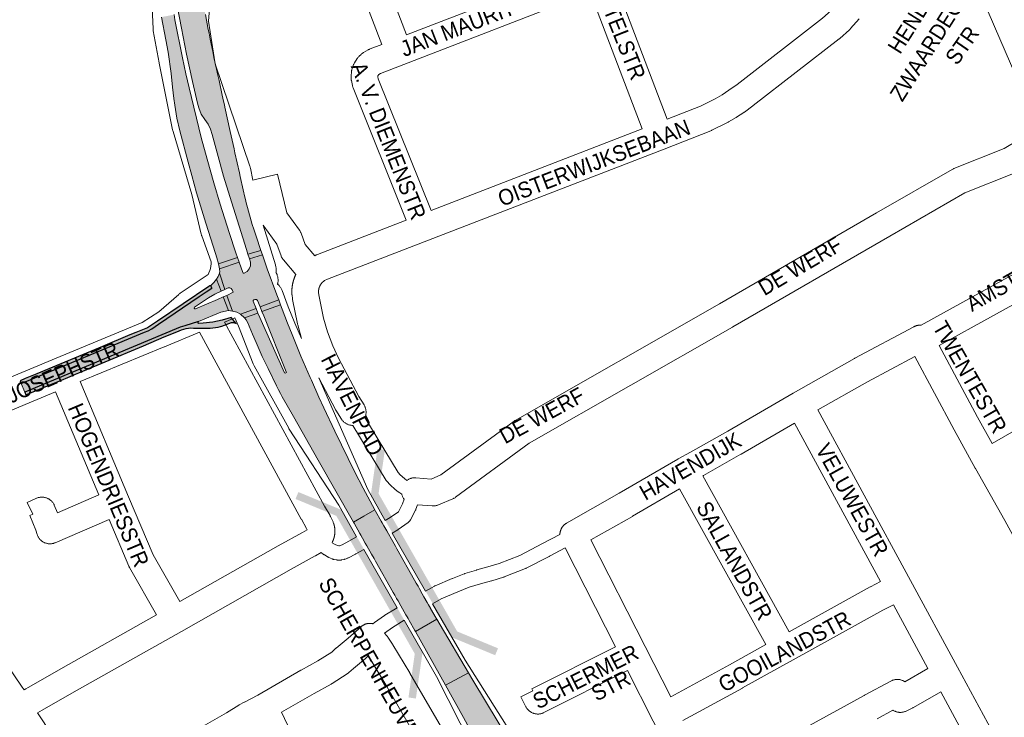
# Paper-space layout 'Layout1' of a CAD drawing. Header units: metres. Extents: x 123097 to 144122, y 392739 to 407589.
# Tile 211 of 256: x 135327 to 135808, y 396194 to 396534. Entities that reach past the tile are written whole.
import ezdxf
from ezdxf.enums import TextEntityAlignment as Align

# ---------------------------------------------------------------- set-up
doc = ezdxf.new("R2010")
doc.units = ezdxf.units.M
doc.header["$MEASUREMENT"] = 0
for name, color, linetype, lineweight in [('gs-anno-wegen algemeen tekst', 7, 'Continuous', 0), ('gs-knt-aanvullende hoofdweg', 7, 'Continuous', 0), ('gs-knt-fietspaden', 7, 'Continuous', 0), ('gs-knt-hoofdweg', 7, 'Continuous', 0), ('gs-knt-wegen algemeen', 7, 'Continuous', 0), ('gs-symb-viaduct', 7, 'Continuous', 0), ('ir-ARC-asfalt-hoofdwegen-te inspecteren', 5, 'Continuous', 0), ('ir-ARC-fietspaden naastliggend- te inspecteren', 1, 'Continuous', 0)]:
    doc.layers.add(name, color=color, linetype=linetype, lineweight=lineweight)
doc.styles.add('Style-Arial', font='arial.ttf')

# ---------------------------------------------------------------- blocks, each defined once
blk = doc.blocks.new('gg0-viaduct_6')
at = {"layer": 'gs-symb-viaduct', "linetype": 'Continuous'}
blk.add_hatch(color=7, dxfattribs=at).paths.add_polyline_path([(-55.76, -16.89), (-58, -14), (-40, 0), (40, 0), (58, -14), (55.76, -16.89), (38.75, -3.66), (-38.75, -3.66)])

psp = doc.layouts.get("Layout1")

# ---------------------------------------------------------------- hatches: boundary and pattern name
at = {"layer": 'ir-ARC-asfalt-hoofdwegen-te inspecteren', "linetype": 'Continuous', "lineweight": 13}
for points in [[(135438.819, 396419.841), (135445.124, 396421.688), (135444.295, 396424.128), (135443.557, 396426.248), (135441.644, 396432.058), (135440.941, 396434.284), (135440.373, 396436.145), (135437.768, 396445.583), (135437.702, 396445.871), (135437.276, 396447.728), (135436.468, 396451.249), (135435.031, 396457.802), (135434.627, 396459.645), (135432.476, 396469.389), (135432.051, 396471.31), (135430.165, 396479.815), (135427.555, 396491.584), (135427.296, 396492.754), (135426.874, 396494.659), (135426.231, 396497.557), (135424.691, 396504.686), (135424.284, 396506.569), (135422.225, 396515.976), (135421.786, 396517.995), (135420.369, 396524.892), (135419.817, 396527.726), (135419.448, 396529.621), (135418.026, 396536.927), (135417.352, 396540.643), (135417.321, 396542.816), (135404.404, 396540.314), (135406.341, 396530.313), (135408.9, 396517.549), (135411.785, 396504.146), (135414.161, 396493.692), (135414.799, 396491.265), (135415.983, 396488.263), (135417.824, 396485.613), (135419.332, 396483.332), (135420.514, 396480.867), (135421.349, 396478.264), (135424.23, 396467.627), (135426.909, 396457.979), (135430.004, 396448.019), (135438.09, 396422.186)], [(135401.332, 396508.061), (135402.001, 396501.354), (135402.663, 396495.88), (135403.085, 396492.678), (135404.164, 396486.343), (135405.511, 396480.06), (135409.592, 396464.82), (135411.372, 396458.296), (135413.706, 396449.881), (135418.276, 396435.041), (135422.903, 396420.216), (135423.578, 396418.103), (135424.407, 396415.187), (135433.787, 396418.187), (135432.959, 396420.52), (135429.706, 396430.387), (135425.327, 396444.315), (135422.158, 396454.704), (135418.892, 396466.24), (135416.053, 396476.837), (135410.134, 396501.137), (135408.528, 396507.928), (135406.859, 396515.758), (135403.153, 396534.359), (135402.87, 396536.855), (135396.662, 396535.673), (135398.768, 396524.615), (135399.904, 396518.49)], [(135424.894, 396412.791), (135424.976, 396412.389), (135425.079, 396411.466), (135424.89, 396410.556), (135427.454, 396402.615), (135429.223, 396403.435), (135429.995, 396403.422), (135430.671, 396403.05), (135431.096, 396402.406), (135431.582, 396401.285), (135428.44, 396399.768), (135431.3, 396392.064), (135433.348, 396391.537), (135435.227, 396390.568), (135442.817, 396393.359), (135441.387, 396396.908), (135441.399, 396397.321), (135441.707, 396397.595), (135442.217, 396397.795), (135442.984, 396397.742), (135443.525, 396397.196), (135444.745, 396394.106), (135453.889, 396397.496), (135452.882, 396400.064), (135448.269, 396412.745), (135445.866, 396419.614), (135439.584, 396417.517), (135440.086, 396415.925), (135440.036, 396414.257), (135439.442, 396412.697), (135438.369, 396411.419), (135436.935, 396410.565), (135436.547, 396410.607), (135436.292, 396410.902), (135434.578, 396415.888)], [(135425.689, 396401.796), (135427.454, 396402.615), (135424.89, 396410.556), (135424.308, 396409.036), (135423.511, 396407.617)], [(135425.689, 396401.796), (135423.511, 396407.617), (135422.205, 396405.998), (135420.62, 396404.651), (135421.181, 396403.324), (135418.402, 396401.405), (135415.065, 396399.174), (135395.094, 396385.691), (135391.843, 396383.474), (135390.137, 396382.514), (135388.28, 396381.705), (135386.441, 396380.971), (135352.91, 396367.025), (135328.165, 396356.672), (135329.895, 396352.517), (135405.785, 396384.217), (135408.05, 396384.941), (135414.689, 396386.934), (135425.63, 396391.598), (135429.277, 396392.345), (135426.725, 396398.979), (135423.961, 396397.676), (135413.285, 396393.136), (135412.822, 396393.168), (135412.581, 396393.565), (135412.766, 396393.991), (135419.537, 396398.509), (135422.682, 396400.405)], [(135431.3, 396392.064), (135428.44, 396399.768), (135426.725, 396398.979), (135429.277, 396392.345), (135430.292, 396392.242)], [(135495.432, 396291.889), (135500.795, 396294.975), (135495.012, 396305.525), (135490.909, 396313.411), (135481.148, 396333.36), (135475.773, 396344.859), (135473.439, 396350.033), (135469.764, 396358.287), (135469.133, 396359.704), (135464.704, 396370.018), (135463.376, 396373.243), (135460.398, 396380.566), (135458.139, 396386.257), (135455.549, 396392.986), (135454.736, 396395.072), (135445.65, 396391.861), (135446.545, 396389.679), (135457.545, 396362.462), (135457.556, 396362.127), (135457.359, 396361.857), (135457.037, 396361.766), (135456.727, 396361.894), (135444.585, 396388.881), (135443.678, 396391.102), (135437.192, 396388.805), (135437.999, 396387.803), (135438.612, 396386.672), (135441.026, 396380.87), (135442.835, 396376.665), (135445.81, 396369.973), (135448.603, 396364.051), (135452.81, 396355.55), (135453.749, 396353.642), (135454.732, 396351.753), (135455.576, 396350.21), (135461.028, 396340.663), (135473.131, 396319.268), (135490.34, 396288.959)], [(135530.689, 396242.054), (135527.97, 396246.865), (135527.886, 396247.015), (135527.412, 396247.854), (135526.946, 396248.678), (135526.338, 396249.753), (135524.735, 396252.591), (135523.905, 396254.052), (135522.55, 396256.458), (135521.849, 396257.699), (135520.965, 396259.263), (135520.171, 396260.668), (135511.517, 396275.984), (135510.785, 396277.279), (135508.887, 396280.638), (135507.337, 396283.381), (135506.54, 396284.791), (135505.188, 396287.185), (135504.325, 396288.712), (135503.845, 396289.561), (135501.101, 396294.417), (135500.795, 396294.975), (135495.432, 396291.889), (135490.34, 396288.959), (135490.633, 396288.442), (135493.409, 396283.541), (135493.89, 396282.691), (135494.746, 396281.18), (135496.108, 396278.775), (135496.886, 396277.402), (135499.143, 396273.416), (135500.347, 396271.29), (135501.08, 396269.995), (135509.758, 396254.673), (135510.554, 396253.269), (135511.385, 396251.8), (135512.094, 396250.55), (135513.488, 396248.089), (135514.325, 396246.611), (135515.931, 396243.774), (135516.538, 396242.702), (135517, 396241.887), (135517.475, 396241.048), (135517.549, 396240.918), (135520.274, 396236.106), (135520.583, 396235.556), (135530.966, 396241.583)], [(135535.318, 396209.351), (135546.413, 396215.462), (135532.594, 396238.817), (135530.966, 396241.583), (135520.583, 396235.556)], [(135585.579, 396136.48), (135592.267, 396140.571), (135584.48, 396152.9), (135567.13, 396181.01), (135548.52, 396211.9), (135546.413, 396215.462), (135535.318, 396209.351), (135543.993, 396193.591), (135549.93, 396182.85), (135556.16, 396171.43), (135570.26, 396144.89), (135577.057, 396131.88), (135584.73, 396136.05), (135584.756, 396136.526), (135585.18, 396136.741)]]:
    psp.add_hatch(color=5, dxfattribs=at).paths.add_polyline_path(points, flags=0)
at = {"layer": 'ir-ARC-fietspaden naastliggend- te inspecteren', "linetype": 'Continuous', "lineweight": 30}
for points in [[(135330.151, 396359.116), (135327.592, 396358.047), (135328.165, 396356.672), (135352.91, 396367.025), (135386.441, 396380.971), (135388.28, 396381.705), (135390.137, 396382.514), (135391.843, 396383.474), (135395.094, 396385.691), (135415.065, 396399.174), (135418.402, 396401.405), (135421.181, 396403.324), (135420.62, 396404.651), (135420.216, 396404.356), (135419.787, 396404.097), (135394.612, 396387.165), (135390.689, 396384.498), (135389.743, 396383.98), (135384.116, 396381.635), (135381.127, 396380.418), (135367.786, 396374.828), (135335.836, 396361.489)], [(135414.689, 396386.934), (135408.05, 396384.941), (135405.785, 396384.217), (135329.895, 396352.517), (135330.467, 396351.143), (135343.661, 396356.68), (135346.628, 396357.919), (135352.088, 396360.198), (135354.592, 396361.244), (135356.347, 396361.945), (135385.95, 396374.328), (135387.796, 396375.085), (135397.987, 396379.425), (135404.044, 396381.877), (135406.346, 396382.847), (135408.611, 396383.571), (135410.973, 396383.838), (135412.166, 396383.815), (135418.726, 396383.766), (135420.399, 396383.753), (135424.277, 396384.267), (135425.453, 396384.568), (135425.99, 396384.73), (135430.842, 396386.497), (135432.004, 396386.58), (135432.981, 396385.946), (135430.684, 396388.894), (135426.209, 396387.597), (135421.644, 396386.665), (135417.019, 396386.102), (135414.916, 396385.976), (135414.54, 396386.174), (135414.442, 396386.588)]]:
    psp.add_hatch(color=1, dxfattribs=at).paths.add_polyline_path(points, flags=0)

# ---------------------------------------------------------------- linework, layer by layer
at = {"layer": 'gs-knt-aanvullende hoofdweg', "color": 7, "linetype": 'Continuous', "flags": 128}
for points in [[(135260.08, 396333.561), (135345.139, 396369.011), (135387.16, 396386.424), (135395.317, 396391.739), (135405.027, 396400.237), (135405.267, 396400.439), (135405.515, 396400.63), (135405.772, 396400.811), (135419.375, 396409.992), (135419.783, 396410.823), (135420.183, 396411.855), (135420.49, 396412.918), (135420.702, 396414.001), (135420.818, 396415.1), (135420.836, 396416.115)], [(135420.836, 396416.115), (135420.835, 396416.12)], [(135432.442, 396388.767), (135427.356, 396386.683)], [(135415.235, 396381.718), (135398.09, 396374.695), (135398.011, 396374.662), (135397.997, 396374.656), (135356.95, 396357.647)], [(135344.927, 396352.65), (135265.345, 396319.483), (135265.011, 396319.353), (135265, 396319.349), (135264.671, 396319.239), (135264.648, 396319.232), (135264.325, 396319.142), (135264.292, 396319.133), (135255.836, 396316.96)], [(135255.836, 396316.96), (135255.758, 396316.848), (135255.805, 396316.595), (135257.229, 396312.92), (135257.231, 396312.915), (135257.892, 396311.723), (135285.362, 396271.745), (135285.367, 396271.738), (135285.372, 396271.731), (135285.397, 396271.693), (135320.827, 396220.002), (135320.854, 396219.962), (135328.64, 396208.444), (135328.651, 396208.428), (135329.539, 396207.195)]]:
    psp.add_lwpolyline(points, dxfattribs=at)
at = {"layer": 'gs-knt-fietspaden', "color": 7, "linetype": 'Continuous', "flags": 128}
for points in [[(135495.875, 396340.039), (135512.135, 396313.319), (135513.176, 396312.165), (135515.169, 396310.371), (135516.35, 396309.394)], [(135513.905, 396302.616), (135512.41, 396303.575), (135512.293, 396303.654), (135512.178, 396303.737), (135512.067, 396303.826), (135510.636, 396305.011), (135510.527, 396305.105), (135508.344, 396307.069), (135508.255, 396307.152), (135508.169, 396307.238), (135508.085, 396307.328), (135506.701, 396308.863), (135506.594, 396308.987), (135506.493, 396309.116), (135506.398, 396309.25), (135506.31, 396309.388), (135489.956, 396336.262)], [(135505.733, 396289.793), (135508.273, 396291.279), (135512.298, 396294.116), (135514.291, 396297.889), (135515.093, 396300.163)], [(135521.606, 396297.525), (135520.825, 396295.31), (135520.764, 396295.15), (135520.695, 396294.992), (135520.619, 396294.839), (135518.112, 396290.092), (135518.031, 396289.948), (135517.944, 396289.808), (135517.85, 396289.672), (135517.75, 396289.54), (135517.644, 396289.414), (135517.531, 396289.292), (135517.414, 396289.176), (135517.291, 396289.066), (135517.163, 396288.961), (135517.03, 396288.863), (135512.196, 396285.456), (135512.073, 396285.373), (135511.95, 396285.298), (135511.946, 396285.295), (135511.943, 396285.294), (135509.186, 396283.68)], [(135479.845, 396278.998), (135479.907, 396278.949), (135481.352, 396278.11), (135482.454, 396277.612), (135483.103, 396277.502), (135483.495, 396277.502), (135483.903, 396277.598), (135484.804, 396277.953), (135488.099, 396279.649), (135491.856, 396281.786)], [(135525.427, 396255.274), (135529.929, 396257.782), (135530.033, 396257.838), (135530.139, 396257.89), (135530.247, 396257.939), (135538.507, 396261.502), (135538.626, 396261.551), (135544.395, 396263.792), (135544.516, 396263.836), (135544.638, 396263.876), (135550.394, 396265.638), (135550.48, 396265.664), (135555.852, 396267.158), (135561.382, 396268.817), (135571.504, 396272.78), (135582.649, 396278.537), (135591.082, 396283.033)], [(135495.31, 396275.674), (135491.506, 396273.511), (135491.378, 396273.441), (135487.859, 396271.63), (135487.754, 396271.578), (135487.647, 396271.53), (135487.538, 396271.485), (135486.239, 396270.974), (135486.082, 396270.916), (135485.922, 396270.866), (135485.76, 396270.824), (135484.709, 396270.576), (135484.55, 396270.542), (135484.389, 396270.516), (135484.228, 396270.497), (135484.066, 396270.486), (135483.903, 396270.482), (135482.809, 396270.482), (135482.662, 396270.485), (135482.516, 396270.494), (135482.37, 396270.51), (135482.225, 396270.531), (135480.838, 396270.765), (135480.69, 396270.793), (135480.544, 396270.828), (135480.399, 396270.869), (135480.256, 396270.915), (135480.115, 396270.969), (135479.976, 396271.028), (135478.297, 396271.787), (135478.189, 396271.838), (135478.084, 396271.892), (135477.98, 396271.95), (135476.171, 396273.001), (135476.033, 396273.085), (135475.9, 396273.175), (135475.771, 396273.272), (135474.567, 396274.213)], [(135593.581, 396276.41), (135585.931, 396272.332), (135585.891, 396272.311), (135574.564, 396266.459), (135574.455, 396266.406), (135574.345, 396266.356), (135574.233, 396266.31), (135563.808, 396262.228), (135563.673, 396262.178), (135563.537, 396262.134), (135557.835, 396260.424), (135557.768, 396260.404), (135552.405, 396258.913), (135546.817, 396257.202), (135541.228, 396255.031), (135533.193, 396251.565), (135533.19, 396251.563), (135533.187, 396251.562), (135528.922, 396249.186)], [(135499.876, 396239.396), (135500.128, 396239.636), (135500.226, 396239.727), (135500.328, 396239.814), (135500.434, 396239.896), (135500.542, 396239.975), (135505.481, 396243.418), (135505.565, 396243.475), (135505.651, 396243.53), (135511.6, 396247.183)], [(135515.097, 396241.092), (135509.415, 396237.604), (135509.412, 396237.602), (135509.409, 396237.6), (135505.443, 396234.834)]]:
    psp.add_lwpolyline(points, dxfattribs=at)
at = {"layer": 'gs-knt-hoofdweg', "color": 7, "linetype": 'Continuous', "flags": 128}
for points in [[(135420.036, 396547.261), (135420.261, 396545.824), (135420.311, 396545.449), (135420.343, 396545.071), (135420.357, 396544.693), (135420.353, 396544.315), (135420.332, 396543.937), (135419.496, 396533.593), (135422.789, 396512.76), (135439.744, 396462.847), (135439.84, 396462.546), (135439.924, 396462.24), (135439.996, 396461.932), (135441.251, 396456.012)], [(135420.835, 396416.12), (135416.309, 396428.752), (135416.213, 396429.038), (135416.127, 396429.328), (135416.052, 396429.621), (135411.481, 396449.077), (135402.236, 396479.858), (135402.138, 396480.211), (135402.057, 396480.568), (135395.442, 396513.141), (135395.408, 396513.321), (135392.615, 396528.897), (135392.56, 396529.248), (135392.521, 396529.601), (135392.497, 396529.955), (135392.045, 396540.11)], [(135446.209, 396434.087), (135452.234, 396414.637), (135452.339, 396414.268), (135452.426, 396413.894), (135452.495, 396413.516), (135452.546, 396413.135), (135452.578, 396412.752), (135452.592, 396412.368), (135452.588, 396411.984), (135452.565, 396411.601), (135452.524, 396411.219), (135452.48, 396410.937), (135452.525, 396410.862), (135452.56, 396410.8), (135452.699, 396410.537), (135452.731, 396410.474), (135452.858, 396410.204), (135452.886, 396410.14), (135452.999, 396409.864), (135453.024, 396409.798), (135453.124, 396409.517), (135453.146, 396409.45), (135453.232, 396409.165), (135453.251, 396409.097), (135453.322, 396408.807), (135453.338, 396408.738), (135453.395, 396408.446), (135453.407, 396408.376), (135453.45, 396408.081), (135453.458, 396408.011), (135453.487, 396407.715), (135453.491, 396407.644), (135453.505, 396407.346), (135453.507, 396407.276), (135453.506, 396406.978), (135453.504, 396406.907), (135453.489, 396406.61), (135453.483, 396406.539), (135453.453, 396406.243), (135453.445, 396406.173), (135453.4, 396405.878), (135453.388, 396405.809), (135453.329, 396405.516), (135453.313, 396405.448), (135453.267, 396405.266), (135453.465, 396405.091), (135453.728, 396404.834), (135453.979, 396404.566), (135454.218, 396404.286), (135454.444, 396403.996), (135454.655, 396403.696), (135454.853, 396403.386), (135455.037, 396403.067), (135455.206, 396402.741), (135455.359, 396402.407), (135455.497, 396402.066), (135458.467, 396394.229), (135461.707, 396386.166), (135465.014, 396378.614)], [(135460.317, 396399.948), (135460.3, 396400.076), (135460.274, 396400.394), (135460.265, 396400.549), (135460.258, 396400.703), (135460.253, 396400.858), (135460.248, 396401.013), (135460.245, 396401.168), (135460.243, 396401.322), (135460.242, 396401.477), (135460.242, 396401.632), (135460.244, 396401.787), (135460.246, 396401.941), (135460.25, 396402.096), (135460.256, 396402.25), (135460.262, 396402.405), (135460.27, 396402.559), (135460.279, 396402.714), (135460.289, 396402.868), (135460.3, 396403.023), (135460.313, 396403.177), (135460.327, 396403.331), (135460.342, 396403.485), (135460.358, 396403.639), (135460.376, 396403.792), (135460.394, 396403.946), (135460.414, 396404.099), (135460.435, 396404.253), (135460.458, 396404.406), (135460.481, 396404.559), (135460.506, 396404.711), (135460.532, 396404.864), (135460.559, 396405.016), (135460.588, 396405.169), (135460.617, 396405.32), (135460.648, 396405.472), (135460.68, 396405.623), (135460.714, 396405.774), (135460.748, 396405.925), (135460.784, 396406.076), (135460.82, 396406.226), (135460.859, 396406.376), (135460.898, 396406.525), (135460.938, 396406.675), (135460.98, 396406.824), (135461.023, 396406.973), (135461.067, 396407.121), (135461.112, 396407.269), (135461.158, 396407.416), (135461.205, 396407.564), (135461.254, 396407.71), (135461.304, 396407.857), (135461.355, 396408.003), (135461.407, 396408.149), (135461.46, 396408.294), (135461.515, 396408.439), (135461.57, 396408.583), (135461.627, 396408.728), (135461.685, 396408.871), (135461.744, 396409.014), (135461.804, 396409.156), (135461.865, 396409.299), (135461.928, 396409.44), (135461.991, 396409.581), (135462.056, 396409.721), (135462.122, 396409.862), (135462.186, 396409.995), (135456.147, 396417.064), (135455.968, 396417.283), (135455.799, 396417.51), (135455.639, 396417.744), (135455.49, 396417.984), (135455.351, 396418.231), (135455.224, 396418.484), (135455.107, 396418.742), (135455.002, 396419.005), (135452.843, 396424.759), (135446.559, 396433.541), (135446.386, 396433.794), (135446.226, 396434.056), (135446.209, 396434.087)], [(135420.836, 396416.115), (135420.835, 396416.12)], [(135491.856, 396281.786), (135483.21, 396297.275), (135458.996, 396334.416), (135458.846, 396334.655), (135458.704, 396334.9), (135441.83, 396365.274), (135441.66, 396365.596), (135441.506, 396365.926), (135441.366, 396366.263), (135434.188, 396384.735), (135432.442, 396388.767)], [(135473.363, 396359.545), (135497.253, 396304.986), (135505.733, 396289.793)], [(135509.186, 396283.68), (135525.427, 396255.274)], [(135511.6, 396247.183), (135495.31, 396275.674)], [(135528.922, 396249.186), (135544.814, 396221.605), (135615.959, 396108.843), (135616.127, 396108.563), (135616.284, 396108.277), (135623.148, 396095.134), (135623.318, 396094.79), (135623.47, 396094.437), (135623.606, 396094.078), (135623.725, 396093.713), (135623.825, 396093.343), (135623.908, 396092.968), (135623.973, 396092.589), (135624.02, 396092.208), (135624.048, 396091.825), (135624.058, 396091.442), (135624.05, 396091.058), (135624.023, 396090.675), (135623.978, 396090.294), (135623.977, 396090.29)], [(135598.028, 396081.708), (135594.412, 396088.255), (135594.277, 396088.51), (135530.906, 396213.655), (135515.097, 396241.092)]]:
    psp.add_lwpolyline(points, dxfattribs=at)
at = {"layer": 'gs-knt-wegen algemeen', "color": 7, "linetype": 'Continuous', "flags": 128}
for points in [[(135497.271, 396576.507), (135516.243, 396527.008)], [(135516.042, 396436.432), (135490.152, 396501.181), (135490.061, 396501.422), (135489.98, 396501.667), (135489.909, 396501.914), (135489.847, 396502.164), (135489.291, 396504.628), (135489.232, 396504.916), (135489.187, 396505.207), (135489.155, 396505.5), (135489.137, 396505.793), (135489.131, 396506.088), (135489.139, 396506.382), (135489.16, 396506.676), (135489.398, 396509.185), (135489.435, 396509.492), (135489.486, 396509.797), (135489.551, 396510.1), (135489.631, 396510.399), (135489.725, 396510.693), (135490.137, 396511.888), (135490.245, 396512.176), (135490.366, 396512.46), (135490.5, 396512.737), (135490.647, 396513.008), (135490.807, 396513.272), (135492.165, 396515.395), (135492.337, 396515.651), (135492.522, 396515.898), (135492.717, 396516.137), (135492.924, 396516.366), (135493.142, 396516.585), (135494.054, 396517.46), (135494.282, 396517.669), (135494.521, 396517.866), (135494.768, 396518.053), (135495.024, 396518.227), (135495.287, 396518.389), (135497.466, 396519.656), (135497.69, 396519.781), (135497.919, 396519.897), (135498.153, 396520.003), (135498.39, 396520.101), (135504.101, 396522.309), (135485.052, 396572.008)], [(135643.391, 396485.744), (135659.762, 396492.167), (135666.939, 396495.754), (135670.292, 396497.734), (135673.596, 396499.902), (135677.545, 396502.793), (135719.185, 396535.13), (135723.458, 396538.905), (135727.134, 396543.09), (135729.171, 396545.957), (135740.54, 396563.389)], [(135516.243, 396527.008), (135601.254, 396559.926)], [(135816.193, 396500.99), (135789.703, 396562.416)], [(135618.022, 396552.495), (135643.391, 396485.744)], [(135605.893, 396547.76), (135514.856, 396512.509)], [(135631.259, 396481.017), (135605.893, 396547.76)], [(135737.138, 396534.75), (135732.968, 396530.003), (135732.782, 396529.8), (135732.589, 396529.606), (135732.387, 396529.42), (135727.65, 396525.236), (135727.493, 396525.102), (135727.333, 396524.973), (135685.458, 396492.453), (135685.311, 396492.343), (135681.153, 396489.298), (135681.016, 396489.2), (135680.877, 396489.106), (135677.304, 396486.763), (135677.045, 396486.602), (135673.365, 396484.428), (135673.167, 396484.315), (135672.965, 396484.21), (135665.321, 396480.39), (135665.058, 396480.265), (135664.789, 396480.153), (135642.02, 396471.221), (135641.993, 396471.21), (135526.882, 396426.661), (135526.878, 396426.659), (135526.875, 396426.658)], [(135514.85, 396512.507), (135503.567, 396508.143), (135502.635, 396507.601), (135502.273, 396507.034), (135502.22, 396506.481), (135502.433, 396505.535), (135528.187, 396441.127)], [(135514.856, 396512.509), (135514.853, 396512.508), (135514.85, 396512.507)], [(135514.856, 396512.509), (135514.853, 396512.508), (135514.85, 396512.507)], [(135516.35, 396309.394), (135516.566, 396309.548), (135516.83, 396309.719), (135517.103, 396309.876), (135517.382, 396310.021), (135517.669, 396310.151), (135517.961, 396310.268), (135518.258, 396310.37), (135518.56, 396310.458), (135518.866, 396310.531), (135519.175, 396310.589), (135519.487, 396310.633), (135519.8, 396310.661), (135520.115, 396310.674), (135520.429, 396310.672), (135520.743, 396310.654), (135528.246, 396310.057), (135533.035, 396312.075), (135568.696, 396338.301), (135568.9, 396338.445), (135569.11, 396338.581), (135569.324, 396338.709), (135668.921, 396395.601), (135745.64, 396440.001), (135745.653, 396440.009), (135782.582, 396461.268), (135782.851, 396461.414), (135783.127, 396461.548), (135783.408, 396461.669), (135807.999, 396471.524), (135823.246, 396480.572)], [(135528.187, 396441.127), (135631.259, 396481.017)], [(135813.31, 396459.626), (135788.679, 396449.754), (135752.155, 396428.729), (135675.427, 396384.323), (135675.395, 396384.304), (135576.108, 396327.589)], [(135763.885, 396384.445), (135764.017, 396384.513), (135764.16, 396384.585), (135764.306, 396384.65), (135764.452, 396384.714), (135764.6, 396384.772), (135764.75, 396384.83), (135764.901, 396384.88), (135765.053, 396384.931), (135765.207, 396384.974), (135765.361, 396385.016), (135765.516, 396385.052), (135765.672, 396385.087), (135765.83, 396385.115), (135765.987, 396385.142), (135766.145, 396385.162), (135766.304, 396385.181), (135766.463, 396385.194), (135766.623, 396385.205), (135766.782, 396385.21), (135766.942, 396385.214), (135767.102, 396385.21), (135767.261, 396385.206), (135767.407, 396385.196), (135855.231, 396433.764)], [(135526.875, 396426.658), (135477.687, 396407.666), (135476.251, 396406.958), (135476.005, 396406.792), (135474.899, 396405.81), (135474.849, 396405.753), (135474.799, 396405.696), (135474.75, 396405.637), (135474.702, 396405.578), (135474.654, 396405.518), (135474.607, 396405.458), (135474.561, 396405.397), (135474.515, 396405.336), (135474.47, 396405.274), (135474.426, 396405.212), (135474.383, 396405.149), (135474.34, 396405.086), (135474.298, 396405.022), (135474.257, 396404.958), (135474.217, 396404.893), (135474.177, 396404.828), (135474.138, 396404.762), (135474.101, 396404.696), (135474.063, 396404.629), (135474.027, 396404.562), (135473.991, 396404.494), (135473.956, 396404.426), (135473.922, 396404.358), (135473.889, 396404.289), (135473.857, 396404.22), (135473.825, 396404.151), (135473.794, 396404.081), (135473.764, 396404.01), (135473.735, 396403.94), (135473.707, 396403.869), (135473.679, 396403.797), (135473.653, 396403.726), (135473.627, 396403.654), (135473.602, 396403.582), (135473.578, 396403.509), (135473.555, 396403.437), (135473.533, 396403.364), (135473.511, 396403.29), (135473.491, 396403.217), (135473.471, 396403.143), (135473.452, 396403.069), (135473.434, 396402.995), (135473.417, 396402.92), (135473.401, 396402.846), (135473.386, 396402.771), (135473.371, 396402.696), (135473.357, 396402.621), (135473.345, 396402.546), (135473.333, 396402.47), (135473.322, 396402.395), (135473.312, 396402.319), (135473.303, 396402.243), (135473.295, 396402.167), (135473.288, 396402.091), (135473.281, 396402.015), (135473.276, 396401.939), (135473.271, 396401.862), (135473.267, 396401.786), (135473.265, 396401.71), (135473.263, 396401.634), (135473.262, 396401.557), (135473.262, 396401.481), (135473.263, 396401.404), (135473.264, 396401.328), (135473.271, 396401.146)], [(135855.805, 396419.203), (135776.229, 396375.196)], [(135460.318, 396399.94), (135460.317, 396399.944), (135460.317, 396399.948)], [(135460.318, 396399.94), (135460.317, 396399.944), (135460.317, 396399.948)], [(135465.014, 396378.614), (135463.1, 396385.38), (135463.035, 396385.627), (135462.98, 396385.876), (135460.62, 396397.682), (135460.579, 396397.907), (135460.546, 396398.134), (135460.318, 396399.94)], [(135473.271, 396401.146), (135473.272, 396401.142), (135473.272, 396401.138)], [(135473.271, 396401.146), (135473.272, 396401.142), (135473.272, 396401.138)], [(135473.272, 396401.138), (135473.433, 396400.009), (135475.698, 396388.678), (135477.623, 396381.874), (135480.303, 396375.054), (135483.021, 396369.154), (135492.921, 396350.323), (135495.486, 396346.222), (135495.649, 396345.948), (135495.798, 396345.665), (135495.933, 396345.375), (135496.054, 396345.08), (135496.16, 396344.778), (135496.251, 396344.472), (135496.327, 396344.161), (135496.387, 396343.848), (135496.432, 396343.531), (135496.462, 396343.213), (135496.476, 396342.894), (135496.474, 396342.575), (135496.457, 396342.256), (135496.424, 396341.938), (135496.375, 396341.622), (135496.311, 396341.309), (135496.232, 396340.999), (135496.137, 396340.694), (135496.028, 396340.394), (135495.904, 396340.099), (135495.875, 396340.039)], [(135427.356, 396386.683), (135476.23, 396296.811), (135478.871, 396292.214), (135478.998, 396291.983), (135479.115, 396291.746), (135480.337, 396289.153), (135480.464, 396288.866), (135480.576, 396288.574), (135480.601, 396288.504), (135480.626, 396288.434), (135480.649, 396288.364), (135480.673, 396288.294), (135480.696, 396288.224), (135480.718, 396288.153), (135480.74, 396288.083), (135480.762, 396288.013), (135480.783, 396287.942), (135480.804, 396287.871), (135480.824, 396287.799), (135480.844, 396287.729), (135480.863, 396287.657), (135480.882, 396287.586), (135480.901, 396287.514), (135480.919, 396287.443), (135480.936, 396287.371), (135480.954, 396287.299), (135480.97, 396287.227), (135480.987, 396287.155), (135481.002, 396287.083), (135481.018, 396287.011), (135481.033, 396286.938), (135481.047, 396286.866), (135481.061, 396286.794), (135481.075, 396286.721), (135481.088, 396286.648), (135481.1, 396286.576), (135481.112, 396286.503), (135481.124, 396286.43), (135481.135, 396286.356), (135481.146, 396286.284), (135481.157, 396286.21), (135481.167, 396286.137), (135481.176, 396286.064), (135481.185, 396285.991), (135481.193, 396285.917), (135481.201, 396285.844), (135481.209, 396285.77), (135481.216, 396285.697), (135481.223, 396285.623), (135481.229, 396285.55), (135481.235, 396285.476), (135481.24, 396285.403), (135481.245, 396285.329), (135481.249, 396285.255), (135481.253, 396285.181), (135481.257, 396285.108), (135481.26, 396285.034), (135481.262, 396284.96), (135481.264, 396284.886), (135481.266, 396284.812), (135481.267, 396284.738), (135481.267, 396284.664), (135481.268, 396284.59), (135481.267, 396284.517), (135481.267, 396284.443), (135481.265, 396284.369), (135481.264, 396284.295), (135481.262, 396284.221), (135481.259, 396284.15), (135481.259, 396284.147), (135481.259, 396284.144), (135481.256, 396284.073)], [(135467.753, 396285.313), (135467.45, 396285.957), (135464.902, 396290.391), (135464.828, 396290.524), (135415.235, 396381.718)], [(135594.368, 396288.538), (135619.961, 396303.132), (135648.611, 396319.821), (135648.804, 396319.929), (135654.752, 396323.128), (135672.983, 396333.489), (135704.94, 396351.956), (135704.987, 396351.983), (135734.94, 396368.956), (135735.078, 396369.032), (135763.878, 396384.442)], [(135763.878, 396384.442), (135763.881, 396384.444), (135763.885, 396384.445)], [(135763.878, 396384.442), (135763.881, 396384.444), (135763.885, 396384.445)], [(135802.075, 396327.402), (135815.077, 396334.844), (135815.164, 396334.893), (135889.409, 396375.885)], [(135776.229, 396375.196), (135794.993, 396340.301), (135802.075, 396327.402)], [(135764.295, 396369.899), (135741.29, 396357.589), (135716.968, 396343.807)], [(135850.511, 396213.893), (135850.417, 396213.979), (135850.192, 396214.206), (135849.979, 396214.444), (135849.777, 396214.691), (135849.588, 396214.949), (135849.411, 396215.215), (135849.248, 396215.49), (135839.518, 396232.826), (135839.474, 396232.906), (135831.665, 396247.289), (135814.11, 396278.956), (135814.108, 396278.96), (135814.064, 396279.041), (135808.29, 396289.832), (135793.892, 396315.252), (135793.85, 396315.327), (135783.566, 396334.06), (135783.539, 396334.11), (135764.295, 396369.899)], [(135356.95, 396357.647), (135380.588, 396301.351)], [(135489.956, 396336.262), (135489.772, 396336.263), (135489.453, 396336.28), (135489.135, 396336.313), (135488.819, 396336.362), (135488.506, 396336.426), (135488.196, 396336.505), (135487.891, 396336.6), (135487.591, 396336.709), (135487.296, 396336.833), (135487.008, 396336.971), (135486.727, 396337.123), (135486.454, 396337.289), (135486.189, 396337.468), (135485.934, 396337.66), (135485.688, 396337.864), (135485.452, 396338.08), (135485.228, 396338.307), (135485.014, 396338.545), (135484.813, 396338.793), (135484.624, 396339.051), (135484.448, 396339.317), (135481.753, 396343.625), (135481.627, 396343.835), (135481.51, 396344.049), (135473.363, 396359.545)], [(135716.968, 396343.807), (135762.195, 396260.52), (135785.227, 396218.133), (135802.148, 396186.996)], [(135705.666, 396337.338), (135679.477, 396322.204), (135679.437, 396322.181), (135661.12, 396311.771), (135660.987, 396311.698), (135660.778, 396311.585)], [(135747.618, 396260.081), (135705.666, 396337.338)], [(135576.108, 396327.589), (135540.129, 396301.13), (135539.878, 396300.955), (135539.619, 396300.791), (135539.352, 396300.64), (135539.079, 396300.501), (135538.8, 396300.376), (135531.839, 396297.443), (135531.549, 396297.329), (135531.254, 396297.229), (135530.955, 396297.143), (135530.652, 396297.072), (135530.346, 396297.015), (135530.038, 396296.973), (135529.728, 396296.945), (135529.417, 396296.933), (135529.105, 396296.935), (135528.795, 396296.953), (135521.606, 396297.525)], [(135660.778, 396311.585), (135702.946, 396235.501)], [(135649.418, 396305.223), (135626.489, 396291.867), (135626.437, 396291.837), (135606.21, 396280.304)], [(135691.519, 396229.259), (135649.418, 396305.223)], [(135380.588, 396301.351), (135392.502, 396272.978), (135405.563, 396250.185)], [(135515.093, 396300.163), (135514.934, 396300.375), (135514.757, 396300.635), (135514.593, 396300.904), (135514.442, 396301.18), (135514.304, 396301.463), (135514.181, 396301.752), (135514.071, 396302.047), (135513.976, 396302.347), (135513.905, 396302.616)], [(135405.563, 396250.185), (135453.498, 396277.407), (135453.575, 396277.45), (135465.366, 396283.937), (135467.753, 396285.313)], [(135481.256, 396284.073), (135481.253, 396283.999), (135481.249, 396283.926), (135481.244, 396283.852), (135481.239, 396283.778), (135481.234, 396283.705), (135481.228, 396283.632), (135481.222, 396283.558), (135481.215, 396283.484), (135481.208, 396283.41), (135481.2, 396283.337), (135481.192, 396283.264), (135481.184, 396283.19), (135481.175, 396283.117), (135481.165, 396283.044), (135481.155, 396282.971), (135481.145, 396282.897), (135481.134, 396282.824), (135481.123, 396282.752), (135481.111, 396282.679), (135481.099, 396282.606), (135481.086, 396282.533), (135481.073, 396282.46), (135481.059, 396282.388), (135481.045, 396282.315), (135481.031, 396282.242), (135481.016, 396282.171), (135481, 396282.098), (135480.984, 396282.026), (135480.968, 396281.954), (135480.951, 396281.882), (135480.934, 396281.81), (135480.916, 396281.738), (135480.898, 396281.666), (135480.88, 396281.596), (135480.861, 396281.524), (135480.841, 396281.453), (135480.821, 396281.381), (135480.801, 396281.311), (135480.78, 396281.24), (135480.759, 396281.169), (135480.737, 396281.098), (135480.715, 396281.028), (135480.693, 396280.958), (135480.669, 396280.887), (135480.646, 396280.817), (135480.622, 396280.748), (135480.598, 396280.678), (135480.573, 396280.608), (135480.548, 396280.538), (135480.522, 396280.47), (135480.496, 396280.4), (135480.47, 396280.331), (135480.443, 396280.262), (135480.416, 396280.194), (135480.388, 396280.125), (135480.36, 396280.057), (135480.331, 396279.989), (135480.302, 396279.921), (135480.272, 396279.853), (135480.242, 396279.786), (135480.212, 396279.718), (135480.181, 396279.652), (135480.15, 396279.584), (135480.119, 396279.517), (135480.086, 396279.451), (135480.054, 396279.385), (135479.908, 396279.106), (135479.845, 396278.998)], [(135591.082, 396283.033), (135591.089, 396283.176), (135591.096, 396283.336), (135591.111, 396283.495), (135591.125, 396283.647), (135591.126, 396283.654), (135591.149, 396283.812), (135591.172, 396283.97), (135591.202, 396284.127), (135591.233, 396284.284), (135591.271, 396284.439), (135591.309, 396284.594), (135591.355, 396284.747), (135591.401, 396284.9), (135591.454, 396285.051), (135591.507, 396285.201), (135591.568, 396285.349), (135591.629, 396285.497), (135591.696, 396285.642), (135591.764, 396285.786), (135591.839, 396285.928), (135591.914, 396286.069), (135591.995, 396286.206), (135592.073, 396286.338), (135592.077, 396286.344), (135592.081, 396286.349), (135592.165, 396286.477), (135592.253, 396286.61), (135592.257, 396286.616), (135592.348, 396286.739), (135592.443, 396286.867), (135592.543, 396286.991), (135592.64, 396287.11), (135592.644, 396287.115), (135592.751, 396287.234), (135592.858, 396287.353), (135592.97, 396287.466), (135593.078, 396287.575), (135593.083, 396287.579), (135593.088, 396287.584), (135593.201, 396287.687), (135593.314, 396287.79), (135593.319, 396287.795), (135593.324, 396287.799), (135593.442, 396287.897), (135593.565, 396287.999), (135593.693, 396288.094), (135593.821, 396288.19), (135593.954, 396288.279), (135594.08, 396288.365), (135594.086, 396288.368), (135594.092, 396288.372), (135594.223, 396288.451), (135594.36, 396288.533)], [(135594.36, 396288.533), (135594.363, 396288.535), (135594.365, 396288.537), (135594.368, 396288.538)], [(135594.36, 396288.533), (135594.363, 396288.535), (135594.365, 396288.537), (135594.368, 396288.538)], [(135606.21, 396280.304), (135632.731, 396228.253), (135645.235, 396203.709)], [(135618.161, 396228.169), (135593.581, 396276.41)], [(135474.567, 396274.213), (135471.812, 396272.625), (135471.699, 396272.561), (135459.89, 396266.063), (135406.354, 396235.661), (135406.335, 396235.65), (135353.935, 396206.123), (135338.407, 396197.227), (135336.08, 396195.84), (135343.055, 396185.251)], [(135702.946, 396235.501), (135742.52, 396257.373), (135742.616, 396257.425), (135747.618, 396260.081)], [(135753.833, 396248.64), (135748.77, 396245.951), (135703.553, 396220.96), (135703.519, 396220.943), (135703.485, 396220.924), (135698.485, 396218.236), (135680.197, 396208.027), (135680.153, 396208.002), (135651.147, 396192.102)], [(135770.741, 396217.523), (135753.833, 396248.64)], [(135329.539, 396207.195), (135330.345, 396207.542), (135331.616, 396208.336), (135331.828, 396208.463), (135347.483, 396217.432), (135347.523, 396217.455), (135394.231, 396243.775)], [(135405.64, 396182.812), (135428.356, 396195.963), (135434.359, 396199.611), (135434.581, 396199.74), (135436.934, 396201.045), (135437.127, 396201.149), (135443.666, 396204.493), (135464.677, 396216.686), (135464.835, 396216.774), (135472.997, 396221.212), (135479.69, 396225.531), (135481.571, 396227.277), (135481.72, 396227.412), (135481.874, 396227.542), (135487.798, 396232.398), (135493.999, 396237.931), (135494.145, 396238.055), (135494.267, 396238.158), (135494.394, 396238.255), (135494.522, 396238.351), (135494.653, 396238.442), (135494.785, 396238.531), (135494.921, 396238.616), (135495.057, 396238.699), (135495.197, 396238.777), (135495.337, 396238.853), (135495.48, 396238.924), (135495.624, 396238.993), (135495.771, 396239.057), (135495.918, 396239.119), (135496.068, 396239.175), (135496.217, 396239.23), (135496.37, 396239.279), (135496.522, 396239.326), (135496.676, 396239.368), (135496.831, 396239.408), (135496.987, 396239.441), (135497.144, 396239.474), (135497.301, 396239.5), (135497.459, 396239.524), (135497.618, 396239.543), (135497.777, 396239.559), (135497.936, 396239.57), (135498.096, 396239.579), (135498.255, 396239.582), (135498.415, 396239.583), (135498.575, 396239.578), (135498.734, 396239.571), (135498.894, 396239.558), (135499.053, 396239.543), (135499.211, 396239.523), (135499.369, 396239.5), (135499.526, 396239.472), (135499.683, 396239.442), (135499.839, 396239.406), (135499.876, 396239.396)], [(135505.443, 396234.834), (135506.548, 396233.571), (135506.738, 396233.344), (135506.917, 396233.108), (135507.086, 396232.864), (135509.397, 396229.351), (135509.533, 396229.136), (135517.798, 396215.435), (135517.86, 396215.331), (135533.265, 396188.688), (135533.35, 396188.535), (135537.257, 396181.334)], [(135645.235, 396203.709), (135673.873, 396219.407), (135691.519, 396229.259)], [(135497.558, 396223.657), (135496.365, 396222.593), (135496.158, 396222.415), (135490.284, 396217.6), (135488.131, 396215.601), (135487.918, 396215.411), (135487.696, 396215.231), (135487.467, 396215.061), (135487.231, 396214.901), (135479.851, 396210.139), (135479.643, 396210.01), (135479.43, 396209.89), (135471.133, 396205.379), (135455.242, 396196.157)], [(135455.242, 396196.157), (135462.911, 396180.057), (135474.883, 396156.665), (135478.672, 396157.23), (135478.906, 396157.259), (135479.069, 396157.275), (135479.224, 396157.287), (135479.388, 396157.295), (135479.544, 396157.299), (135479.707, 396157.299), (135479.938, 396157.294), (135480.72, 396157.257), (135484.92, 396158.949), (135505.798, 396170.855), (135522.843, 396180.599), (135521.949, 396182.246), (135506.618, 396208.761), (135498.451, 396222.301), (135497.558, 396223.657)], [(135689.508, 396176.769), (135739.619, 396204.425), (135739.679, 396204.457), (135752.632, 396211.43), (135752.916, 396211.574), (135753.206, 396211.704), (135753.503, 396211.819), (135753.805, 396211.92), (135754.111, 396212.006), (135754.421, 396212.077), (135754.734, 396212.133), (135755.05, 396212.174), (135755.367, 396212.198), (135755.685, 396212.208), (135756.003, 396212.202), (135756.321, 396212.18), (135756.637, 396212.143), (135756.95, 396212.09), (135757.261, 396212.022), (135757.568, 396211.939), (135757.871, 396211.842), (135758.169, 396211.729), (135758.46, 396211.602), (135758.746, 396211.461), (135759.024, 396211.306), (135759.294, 396211.138), (135759.4, 396211.065), (135770.741, 396217.523)], [(135624.072, 396216.568), (135583.241, 396195.99), (135582.961, 396195.858), (135582.675, 396195.738), (135582.384, 396195.633), (135582.088, 396195.541), (135581.787, 396195.464), (135581.484, 396195.401), (135581.178, 396195.352), (135580.87, 396195.318), (135580.561, 396195.299)], [(135645.153, 396175.183), (135636.679, 396191.82), (135624.072, 396216.568)], [(135776.958, 396206.082), (135763.705, 396198.533), (135763.516, 396198.43), (135763.325, 396198.333), (135760.059, 396196.749), (135759.778, 396196.62), (135759.49, 396196.505), (135759.197, 396196.404), (135758.9, 396196.317), (135758.599, 396196.244), (135758.294, 396196.186), (135757.988, 396196.142), (135757.679, 396196.112), (135757.37, 396196.098), (135757.06, 396196.098), (135756.75, 396196.113), (135756.442, 396196.142), (135756.135, 396196.187), (135755.831, 396196.246), (135755.53, 396196.319), (135755.233, 396196.406), (135754.94, 396196.508), (135754.652, 396196.623), (135754.37, 396196.752), (135754.095, 396196.894), (135753.827, 396197.049), (135753.626, 396197.178), (135745.881, 396193.009)], [(135790.686, 396180.819), (135776.958, 396206.082)]]:
    psp.add_lwpolyline(points, dxfattribs=at)
for points in [[(135441.251, 396456.012), (135453.159, 396458.979, -0.3680022), (135453.17, 396458.972), (135457.87, 396440.108), (135463.93, 396431.638), (135464.091, 396431.404), (135464.241, 396431.162), (135464.38, 396430.914), (135464.508, 396430.66), (135464.625, 396430.401), (135464.731, 396430.137), (135466.79, 396424.65), (135471.503, 396419.134), (135472.189, 396419.472), (135472.454, 396419.596), (135472.724, 396419.707), (135516.042, 396436.432)], [(135394.231, 396243.775), (135381.007, 396266.852), (135380.879, 396267.086), (135380.761, 396267.325), (135380.653, 396267.569), (135371.122, 396290.266), (135344.716, 396278.962), (135344.427, 396278.847), (135344.132, 396278.745), (135343.833, 396278.657), (135343.53, 396278.584), (135343.224, 396278.526), (135342.915, 396278.482), (135342.605, 396278.453), (135342.293, 396278.439), (135341.982, 396278.439), (135341.67, 396278.455), (135341.36, 396278.486), (135341.052, 396278.531), (135340.746, 396278.591), (135340.443, 396278.666), (135340.145, 396278.755), (135339.851, 396278.858), (135339.562, 396278.975), (135339.279, 396279.106), (135339.003, 396279.251), (135338.734, 396279.408), (135338.473, 396279.578), (135338.22, 396279.76), (135337.976, 396279.955), (135337.742, 396280.16), (135337.518, 396280.377), (135337.304, 396280.604), (135337.102, 396280.841), (135336.911, 396281.088), (135336.733, 396281.343), (135336.566, 396281.607), (135336.413, 396281.878), (135336.272, 396282.156), (135336.146, 396282.441), (135336.033, 396282.731), (135335.934, 396283.027), (135335.317, 396285.024), (135332.286, 396292.197, -0.384629), (135332.291, 396292.21), (135333.776, 396292.837), (135331.124, 396298.588, -0.3845702), (135331.128, 396298.6), (135335.557, 396300.643), (135335.847, 396300.768), (135336.143, 396300.879), (135336.444, 396300.976), (135336.75, 396301.058), (135337.059, 396301.125), (135337.371, 396301.177), (135337.685, 396301.213), (135338, 396301.235), (135338.316, 396301.241), (135338.632, 396301.232), (135338.948, 396301.207), (135339.261, 396301.167), (135339.573, 396301.112), (135339.881, 396301.042), (135340.186, 396300.957), (135340.486, 396300.857), (135340.781, 396300.743), (135341.07, 396300.614), (135341.352, 396300.472), (135341.627, 396300.316), (135341.894, 396300.147), (135342.153, 396299.966), (135342.403, 396299.772), (135342.643, 396299.566), (135342.872, 396299.348), (135343.091, 396299.12), (135343.299, 396298.881), (135343.494, 396298.633), (135343.678, 396298.375), (135343.848, 396298.109), (135344.006, 396297.835), (135344.15, 396297.553), (135344.28, 396297.265), (135345.828, 396293.601), (135366.081, 396302.271), (135344.927, 396352.65)], [(135580.561, 396195.299), (135580.251, 396195.294), (135579.941, 396195.305), (135579.632, 396195.329), (135579.325, 396195.369), (135579.02, 396195.423), (135578.718, 396195.492), (135578.419, 396195.575), (135578.125, 396195.672), (135577.836, 396195.783), (135577.552, 396195.908), (135577.275, 396196.045), (135577.004, 396196.196), (135576.741, 396196.36), (135576.486, 396196.536), (135576.24, 396196.724), (135576.002, 396196.924), (135575.775, 396197.134), (135575.558, 396197.355), (135575.352, 396197.587), (135575.157, 396197.827), (135574.973, 396198.077), (135574.802, 396198.335), (135574.643, 396198.601), (135574.497, 396198.875), (135572.076, 396203.68, -0.3686113), (135572.08, 396203.693), (135577.876, 396206.613), (135577.377, 396207.605, -0.3686225), (135577.38, 396207.617), (135618.161, 396228.169)]]:
    psp.add_lwpolyline(points, format="xyb", dxfattribs=at)
at = {"layer": 'ir-ARC-asfalt-hoofdwegen-te inspecteren', "color": 5, "linetype": 'Continuous', "lineweight": 13, "flags": 128}
for points in [[(135404.404, 396540.314), (135406.341, 396530.313), (135408.9, 396517.549), (135411.785, 396504.146), (135414.161, 396493.692), (135414.799, 396491.265), (135415.983, 396488.263), (135417.824, 396485.613), (135419.332, 396483.332), (135420.514, 396480.867), (135421.349, 396478.264), (135424.23, 396467.627), (135426.909, 396457.979), (135430.004, 396448.019), (135438.09, 396422.186), (135438.819, 396419.841), (135445.124, 396421.688), (135444.295, 396424.128), (135443.557, 396426.248), (135441.644, 396432.058), (135440.941, 396434.284), (135440.373, 396436.145), (135437.768, 396445.583), (135437.702, 396445.871), (135437.276, 396447.728), (135436.468, 396451.249), (135435.031, 396457.802), (135434.627, 396459.645), (135432.476, 396469.389), (135432.051, 396471.31), (135430.165, 396479.815), (135427.555, 396491.584), (135427.296, 396492.754), (135426.874, 396494.659), (135426.231, 396497.557), (135424.691, 396504.686), (135424.284, 396506.569), (135422.225, 396515.976), (135421.786, 396517.995), (135420.369, 396524.892), (135419.817, 396527.726), (135419.448, 396529.621), (135418.026, 396536.927)], [(135396.662, 396535.673), (135398.768, 396524.615), (135399.904, 396518.49), (135401.332, 396508.061), (135402.001, 396501.354), (135402.663, 396495.88), (135403.085, 396492.678), (135404.164, 396486.343), (135405.511, 396480.06), (135409.592, 396464.82), (135411.372, 396458.296), (135413.706, 396449.881), (135418.276, 396435.041), (135422.903, 396420.216), (135423.578, 396418.103), (135424.407, 396415.187), (135433.787, 396418.187), (135432.959, 396420.52), (135429.706, 396430.387), (135425.327, 396444.315), (135422.158, 396454.704), (135418.892, 396466.24), (135416.053, 396476.837), (135410.134, 396501.137), (135408.528, 396507.928), (135406.859, 396515.758), (135403.153, 396534.359), (135402.87, 396536.855)]]:
    psp.add_lwpolyline(points, dxfattribs=at)
for points in [[(135424.894, 396412.791), (135424.976, 396412.389), (135425.079, 396411.466), (135424.89, 396410.556), (135427.454, 396402.615), (135429.223, 396403.435), (135429.995, 396403.422), (135430.671, 396403.05), (135431.096, 396402.406), (135431.582, 396401.285), (135428.44, 396399.768), (135431.3, 396392.064), (135433.348, 396391.537), (135435.227, 396390.568), (135442.817, 396393.359), (135441.387, 396396.908), (135441.399, 396397.321), (135441.707, 396397.595), (135442.217, 396397.795), (135442.984, 396397.742), (135443.525, 396397.196), (135444.745, 396394.106), (135453.889, 396397.496), (135452.882, 396400.064), (135448.269, 396412.745), (135445.866, 396419.614), (135439.584, 396417.517), (135440.086, 396415.925), (135440.036, 396414.257), (135439.442, 396412.697), (135438.369, 396411.419), (135436.935, 396410.565), (135436.547, 396410.607), (135436.292, 396410.902), (135434.578, 396415.888)], [(135445.866, 396419.614), (135445.124, 396421.688), (135438.819, 396419.841), (135439.584, 396417.517)], [(135424.407, 396415.187), (135424.894, 396412.791), (135434.578, 396415.888), (135433.787, 396418.187)], [(135425.689, 396401.796), (135427.454, 396402.615), (135424.89, 396410.556), (135424.308, 396409.036), (135423.511, 396407.617)], [(135425.689, 396401.796), (135423.511, 396407.617), (135422.205, 396405.998), (135420.62, 396404.651), (135421.181, 396403.324), (135418.402, 396401.405), (135415.065, 396399.174), (135395.094, 396385.691), (135391.843, 396383.474), (135390.137, 396382.514), (135388.28, 396381.705), (135386.441, 396380.971), (135352.91, 396367.025), (135328.165, 396356.672), (135329.895, 396352.517), (135405.785, 396384.217), (135408.05, 396384.941), (135414.689, 396386.934), (135425.63, 396391.598), (135429.277, 396392.345), (135426.725, 396398.979), (135423.961, 396397.676), (135413.285, 396393.136), (135412.822, 396393.168), (135412.581, 396393.565), (135412.766, 396393.991), (135419.537, 396398.509), (135422.682, 396400.405)], [(135431.3, 396392.064), (135428.44, 396399.768), (135426.725, 396398.979), (135429.277, 396392.345), (135430.292, 396392.242)], [(135495.432, 396291.889), (135500.795, 396294.975), (135495.012, 396305.525), (135490.909, 396313.411), (135481.148, 396333.36), (135475.773, 396344.859), (135473.439, 396350.033), (135469.764, 396358.287), (135469.133, 396359.704), (135464.704, 396370.018), (135463.376, 396373.243), (135460.398, 396380.566), (135458.139, 396386.257), (135455.549, 396392.986), (135454.736, 396395.072), (135445.65, 396391.861), (135446.545, 396389.679), (135457.545, 396362.462), (135457.556, 396362.127), (135457.359, 396361.857), (135457.037, 396361.766), (135456.727, 396361.894), (135444.585, 396388.881), (135443.678, 396391.102), (135437.192, 396388.805), (135437.999, 396387.803), (135438.612, 396386.672), (135441.026, 396380.87), (135442.835, 396376.665), (135445.81, 396369.973), (135448.603, 396364.051), (135452.81, 396355.55), (135453.749, 396353.642), (135454.732, 396351.753), (135455.576, 396350.21), (135461.028, 396340.663), (135473.131, 396319.268), (135490.34, 396288.959)], [(135444.745, 396394.106), (135445.65, 396391.861), (135454.736, 396395.072), (135453.889, 396397.496)], [(135437.192, 396388.805), (135443.678, 396391.102), (135442.817, 396393.359), (135435.227, 396390.568)], [(135535.318, 396209.351), (135546.413, 396215.462), (135532.594, 396238.817), (135530.966, 396241.583), (135520.583, 396235.556)], [(135585.579, 396136.48), (135592.267, 396140.571), (135584.48, 396152.9), (135567.13, 396181.01), (135548.52, 396211.9), (135546.413, 396215.462), (135535.318, 396209.351), (135543.993, 396193.591), (135549.93, 396182.85), (135556.16, 396171.43), (135570.26, 396144.89), (135577.057, 396131.88), (135584.73, 396136.05), (135584.756, 396136.526), (135585.18, 396136.741)]]:
    psp.add_lwpolyline(points, close=True, dxfattribs=at)
at = {"layer": 'ir-ARC-asfalt-hoofdwegen-te inspecteren', "color": 5, "linetype": 'Continuous', "lineweight": 13}
psp.add_lwpolyline([(135530.689, 396242.054), (135527.97, 396246.865), (135527.886, 396247.015), (135527.412, 396247.854), (135526.946, 396248.678), (135526.338, 396249.753), (135524.735, 396252.591), (135523.905, 396254.052), (135522.55, 396256.458), (135521.849, 396257.699), (135520.965, 396259.263), (135520.171, 396260.668), (135511.517, 396275.984), (135510.785, 396277.279), (135508.887, 396280.638), (135507.337, 396283.381), (135506.54, 396284.791), (135505.188, 396287.185), (135504.325, 396288.712), (135503.845, 396289.561), (135501.101, 396294.417), (135500.795, 396294.975), (135495.432, 396291.889), (135490.34, 396288.959), (135490.633, 396288.442), (135493.409, 396283.541), (135493.89, 396282.691), (135494.746, 396281.18), (135496.108, 396278.775), (135496.886, 396277.402), (135499.143, 396273.416), (135500.347, 396271.29), (135501.08, 396269.995), (135509.758, 396254.673), (135510.554, 396253.269), (135511.385, 396251.8), (135512.094, 396250.55), (135513.488, 396248.089), (135514.325, 396246.611), (135515.931, 396243.774), (135516.538, 396242.702), (135517, 396241.887), (135517.475, 396241.048), (135517.549, 396240.918), (135520.274, 396236.106), (135520.583, 396235.556), (135530.966, 396241.583)], close=True, dxfattribs=at)
at = {"layer": 'ir-ARC-asfalt-hoofdwegen-te inspecteren', "color": 5, "linetype": 'Continuous', "lineweight": 13, "extrusion": (0, 0, -1)}
for points in [[(-135445.866, 396419.614), (-135445.124, 396421.688), (-135439.584, 396417.517), (-135438.819, 396419.841)], [(-135424.407, 396415.187), (-135424.894, 396412.791), (-135433.787, 396418.187), (-135434.578, 396415.888)]]:
    psp.add_solid(points, dxfattribs=at)
at = {"layer": 'ir-ARC-asfalt-hoofdwegen-te inspecteren', "color": 5, "linetype": 'Continuous', "lineweight": 13}
for points in [[(135444.745, 396394.106), (135445.65, 396391.861), (135453.889, 396397.496), (135454.736, 396395.072)], [(135437.192, 396388.805), (135443.678, 396391.102), (135435.227, 396390.568), (135442.817, 396393.359)]]:
    psp.add_solid(points, dxfattribs=at)
at = {"layer": 'ir-ARC-fietspaden naastliggend- te inspecteren', "color": 1, "linetype": 'Continuous', "lineweight": 30}
for points in [[(135330.151, 396359.116), (135327.592, 396358.047), (135328.165, 396356.672), (135352.91, 396367.025), (135386.441, 396380.971), (135388.28, 396381.705), (135390.137, 396382.514), (135391.843, 396383.474), (135395.094, 396385.691), (135415.065, 396399.174), (135418.402, 396401.405), (135421.181, 396403.324), (135420.62, 396404.651), (135420.216, 396404.356), (135419.787, 396404.097), (135394.612, 396387.165), (135390.689, 396384.498), (135389.743, 396383.98), (135384.116, 396381.635), (135381.127, 396380.418), (135367.786, 396374.828), (135335.836, 396361.489)], [(135414.689, 396386.934), (135408.05, 396384.941), (135405.785, 396384.217), (135329.895, 396352.517), (135330.467, 396351.143), (135343.661, 396356.68), (135346.628, 396357.919), (135352.088, 396360.198), (135354.592, 396361.244), (135356.347, 396361.945), (135385.95, 396374.328), (135387.796, 396375.085), (135397.987, 396379.425), (135404.044, 396381.877), (135406.346, 396382.847), (135408.611, 396383.571), (135410.973, 396383.838), (135412.166, 396383.815), (135418.726, 396383.766), (135420.399, 396383.753), (135424.277, 396384.267), (135425.453, 396384.568), (135425.99, 396384.73), (135430.842, 396386.497), (135432.004, 396386.58), (135432.981, 396385.946), (135430.684, 396388.894), (135426.209, 396387.597), (135421.644, 396386.665), (135417.019, 396386.102), (135414.916, 396385.976), (135414.54, 396386.174), (135414.442, 396386.588)]]:
    psp.add_lwpolyline(points, close=True, dxfattribs=at)

# ---------------------------------------------------------------- block references
at = {"layer": 'gs-symb-viaduct', "color": 7, "linetype": 'Continuous'}
for p, rotation in [((135518.595, 396267.471), 119.6863548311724), ((135504.276, 396260.209), 299.6266876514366)]:
    psp.add_blockref('gg0-viaduct_6', p, dxfattribs=dict(at, rotation=rotation))

# ---------------------------------------------------------------- texts
at = {"layer": 'gs-anno-wegen algemeen tekst', "color": 7, "style": 'Style-Arial', "width": 0.909091}
for s, rotation, p in [('SIMON V. DER STELSTR', 291.59133, (135608.612, 396558.602)), ('ZWAARDECROON', 57.54395, (135777.815, 396531.892)), ('HENDRIK', 57.66827, (135765.623, 396537.726)), ('JAN MAURITS V.', 21.16461, (135549.685, 396533.608)), ('STR', 55.19946, (135787.417, 396521.894)), ('A. V. DIEMENSTR', 291.59133, (135507.455, 396475.194)), ('OISTERWIJKSEBAAN', 21.08882, (135607.718, 396464.463)), ('DE WERF', 30.65693, (135708.33, 396414.107)), ('TWENTESTR', 299.72101, (135791.209, 396359.857)), ('ST JOSEPHSTR', 23.6478, (135341.397, 396359.076)), ('HAVENPAD', 296.78576, (135489.726, 396346.284)), ('HOGENDRIESSTR', 292.77766, (135370.804, 396307.123)), ('HAVENDIJK', 29.7827, (135654.719, 396316.299)), ('VELUWESTR', 299.04524, (135733.781, 396299.907)), ('SALLANDSTR', 298.99608, (135676.278, 396270.188)), ('SCHERPENHEUVELSTR', 299.492, (135504.19, 396211.794)), ('GOOILANDSTR', 28.1591, (135700.704, 396225.842)), ('SCHERMER', 26.97307, (135603.62, 396213.551)), ('STR', 26.97307, (135615.919, 396209.178))]:
    psp.add_text(s, height=7.7, rotation=rotation, dxfattribs=at).set_placement(p, align=Align.MIDDLE_CENTER)
at = {"layer": 'gs-anno-wegen algemeen tekst', "color": 7, "linetype": 'Continuous', "style": 'Style-Arial', "width": 0.909091}
for s, rotation, p in [('AMSTELLANDSTR', 29.33653, (135827.258, 396415.685)), ('DE WERF', 28.5226, (135582.293, 396341.121))]:
    psp.add_text(s, height=7.7, rotation=rotation, dxfattribs=at).set_placement(p, align=Align.MIDDLE_CENTER)

doc.saveas('drawing.dxf')
